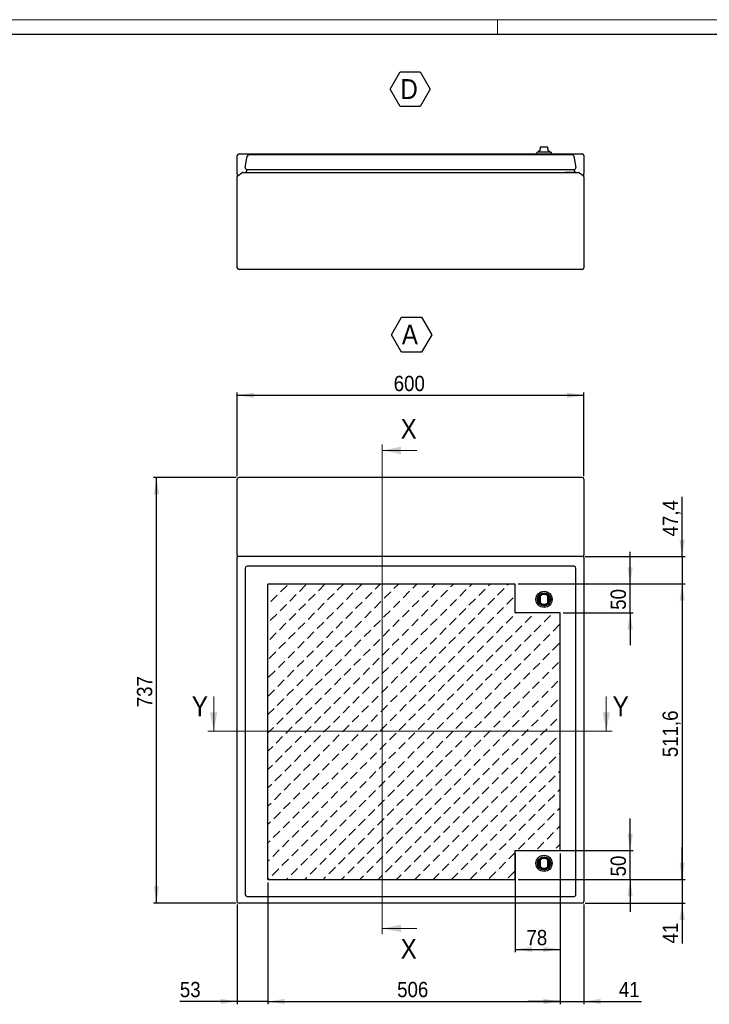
# Model space of a CAD drawing. Header units: millimetres. Extents: x 0 to 4205, y 0 to 2970.
# Tile 4 of 5: x 1275 to 2469, y 1265 to 2970. Entities that reach past the tile are written whole.
import ezdxf

# ---------------------------------------------------------------- set-up
doc = ezdxf.new("R2010")
doc.units = ezdxf.units.MM
doc.header["$LTSCALE"] = 5
doc.layers.add('FORMAT', color=7, linetype='Continuous')
doc.layers.add('SLD-0', color=7, linetype='Continuous')
doc.styles.add('SLDTEXTSTYLE3', font='GOTHIC.TTF', dxfattribs={"width": 0.913})
doc.dimstyles.new('SLDDIMSTYLE0', dxfattribs={"dimtxt": 26.458333, "dimasz": 29.104167, "dimexe": 0, "dimexo": 0.0625, "dimgap": 6.614583, "dimtad": 1, "dimrnd": 1e-09, "dimzin": 12, "dimdsep": 46, "dimtxsty": 'SLDTEXTSTYLE3', "dimsah": 1, "dimcen": 0.09, "dimadec": 0, "dimazin": 3, "dimtfac": 1, "dimtmove": 0, "dimatfit": 0, "dimfxl": 1, "dimfrac": 2, "dimtolj": 1, "dimtzin": 12, "dimarcsym": 0})
doc.dimstyles.new('SLDDIMSTYLE1', dxfattribs={"dimtxt": 26.458333, "dimasz": 29.104167, "dimexe": 0, "dimexo": 0.0625, "dimgap": 6.614583, "dimtad": 1, "dimrnd": 1e-09, "dimzin": 12, "dimdsep": 46, "dimtxsty": 'SLDTEXTSTYLE3', "dimsah": 1, "dimcen": 0.09, "dimadec": 0, "dimazin": 3, "dimtfac": 1, "dimtofl": 0, "dimtmove": 0, "dimatfit": 3, "dimfxl": 1, "dimfrac": 2, "dimtolj": 1, "dimtzin": 12, "dimarcsym": 0})
doc.dimstyles.new('SLDDIMSTYLE2', dxfattribs={"dimtxt": 26.458333, "dimasz": 29.104167, "dimexe": 0, "dimexo": 0.0625, "dimgap": 6.614583, "dimtad": 1, "dimdec": 1, "dimrnd": 1e-09, "dimzin": 12, "dimdsep": 46, "dimtxsty": 'SLDTEXTSTYLE3', "dimsah": 1, "dimcen": 0.09, "dimadec": 0, "dimazin": 3, "dimtfac": 1, "dimtdec": 1, "dimtmove": 0, "dimatfit": 0, "dimfxl": 1, "dimfrac": 2, "dimtolj": 1, "dimtzin": 12, "dimarcsym": 0})
doc.dimstyles.new('SLDDIMSTYLE3', dxfattribs={"dimtxt": 26.458333, "dimasz": 29.104167, "dimexe": 0, "dimexo": 0.0625, "dimgap": 6.614583, "dimtad": 1, "dimdec": 1, "dimrnd": 1e-09, "dimzin": 12, "dimdsep": 46, "dimtxsty": 'SLDTEXTSTYLE3', "dimsah": 1, "dimcen": 0.09, "dimadec": 0, "dimazin": 3, "dimtfac": 1, "dimtdec": 1, "dimtofl": 0, "dimtmove": 0, "dimatfit": 3, "dimfxl": 1, "dimfrac": 2, "dimtolj": 1, "dimtzin": 12, "dimarcsym": 0})
doc.dimstyles.new('SLDDIMSTYLE4', dxfattribs={"dimtxt": 26.458333, "dimasz": 29.104167, "dimexe": 0, "dimexo": 0.0625, "dimgap": 6.614583, "dimtad": 1, "dimdec": 0, "dimrnd": 1e-09, "dimzin": 12, "dimdsep": 46, "dimtxsty": 'SLDTEXTSTYLE3', "dimsah": 1, "dimcen": 0.09, "dimadec": 0, "dimazin": 3, "dimtfac": 1, "dimtdec": 0, "dimtofl": 0, "dimtmove": 0, "dimatfit": 3, "dimfxl": 1, "dimfrac": 2, "dimtolj": 1, "dimtzin": 12, "dimarcsym": 0})

# ---------------------------------------------------------------- blocks, each defined once
blk = doc.blocks.new('SW_HATCH_1')
at = {"color": 0, "linetype": 'Continuous', "lineweight": 18}
for p, q in [((0, 0), (0.4, 0.4)), ((21.9, -9.9), (33.1, 1.3)), ((54.6, -8.9), (65.8, 2.3)), ((87.3, -8), (98.5, 3.3)), ((120, -7), (130.8, 3.8)), ((152.7, -6), (162.6, 3.8)), ((185.4, -5.1), (194.3, 3.8)), ((218.1, -4.1), (226.1, 3.8)), ((250.9, -3.1), (257.8, 3.8)), ((283.6, -2.2), (289.6, 3.8)), ((316.3, -1.2), (321.3, 3.8)), ((349, -0.3), (353.1, 3.8)), ((381.7, 0.7), (384.8, 3.8)), ((414.4, 1.7), (416.6, 3.8)), ((5, -26.7), (16.2, -15.5)), ((37.7, -25.8), (49, -14.5)), ((70.4, -24.8), (81.7, -13.6)), ((103.2, -23.8), (114.4, -12.6)), ((135.9, -22.9), (147.1, -11.6)), ((168.6, -21.9), (179.8, -10.7)), ((201.3, -20.9), (212.5, -9.7)), ((234, -20), (245.2, -8.8)), ((266.7, -19), (278, -7.8)), ((299.4, -18.1), (310.7, -6.8)), ((332.2, -17.1), (343.4, -5.9)), ((364.9, -16.1), (376.1, -4.9)), ((397.6, -15.2), (408.8, -3.9)), ((20.9, -42.6), (32.1, -31.4)), ((53.6, -41.6), (64.8, -30.4)), ((86.3, -40.7), (97.5, -29.5)), ((119, -39.7), (130.3, -28.5)), ((151.8, -38.7), (163, -27.5)), ((184.5, -37.8), (195.7, -26.6)), ((217.2, -36.8), (228.4, -25.6)), ((249.9, -35.9), (261.1, -24.6)), ((282.6, -34.9), (293.8, -23.7)), ((315.3, -33.9), (326.5, -22.7)), ((348, -33), (359.3, -21.7)), ((380.7, -32), (392, -20.8)), ((413.5, -31), (424.7, -19.8)), ((4.1, -59.4), (15.3, -48.2)), ((36.8, -58.5), (48, -47.3)), ((69.5, -57.5), (80.7, -46.3)), ((102.2, -56.6), (113.4, -45.3)), ((134.9, -55.6), (146.1, -44.4)), ((167.6, -54.6), (178.9, -43.4)), ((200.3, -53.7), (211.6, -42.4)), ((233.1, -52.7), (244.3, -41.5)), ((265.8, -51.7), (277, -40.5)), ((298.5, -50.8), (309.7, -39.5)), ((331.2, -49.8), (342.4, -38.6)), ((363.9, -48.8), (375.1, -37.6)), ((396.6, -47.9), (407.8, -36.7)), ((429.3, -46.9), (430.1, -46.2)), ((477.9, -61.8), (489.1, -50.6)), ((19.9, -75.3), (31.2, -64.1)), ((52.6, -74.4), (63.9, -63.1)), ((85.4, -73.4), (96.6, -62.2)), ((118.1, -72.4), (129.3, -61.2)), ((150.8, -71.5), (162, -60.2)), ((183.5, -70.5), (194.7, -59.3)), ((216.2, -69.5), (227.4, -58.3)), ((248.9, -68.6), (260.2, -57.3)), ((281.6, -67.6), (292.9, -56.4)), ((314.4, -66.6), (325.6, -55.4)), ((347.1, -65.7), (358.3, -54.5)), ((379.8, -64.7), (391, -53.5)), ((412.5, -63.8), (423.7, -52.5)), ((445.2, -62.8), (456.4, -51.6)), ((461.1, -78.7), (472.3, -67.4)), ((493.8, -77.7), (505, -66.5)), ((3.1, -92.2), (14.3, -80.9)), ((35.8, -91.2), (47, -80)), ((68.5, -90.2), (79.7, -79)), ((101.2, -89.3), (112.5, -78)), ((133.9, -88.3), (145.2, -77.1)), ((166.7, -87.3), (177.9, -76.1)), ((199.4, -86.4), (210.6, -75.1)), ((232.1, -85.4), (243.3, -74.2)), ((264.8, -84.4), (276, -73.2)), ((297.5, -83.5), (308.7, -72.3)), ((330.2, -82.5), (341.5, -71.3)), ((362.9, -81.6), (374.2, -70.3)), ((395.7, -80.6), (406.9, -69.4)), ((428.4, -79.6), (439.6, -68.4)), ((444.2, -95.5), (455.5, -84.3)), ((477, -94.5), (488.2, -83.3)), ((19, -108), (30.2, -96.8)), ((51.7, -107.1), (62.9, -95.8)), ((84.4, -106.1), (95.6, -94.9)), ((117.1, -105.1), (128.3, -93.9)), ((149.8, -104.2), (161, -93)), ((182.5, -103.2), (193.8, -92)), ((215.3, -102.2), (226.5, -91)), ((248, -101.3), (259.2, -90.1)), ((280.7, -100.3), (291.9, -89.1)), ((313.4, -99.4), (324.6, -88.1)), ((346.1, -98.4), (357.3, -87.2)), ((378.8, -97.4), (390, -86.2)), ((394.7, -113.3), (405.9, -102.1)), ((411.5, -96.5), (422.8, -85.2)), ((427.4, -112.3), (438.6, -101.1)), ((460.1, -111.4), (471.3, -100.2)), ((492.8, -110.4), (504.1, -99.2)), ((2.1, -124.9), (13.4, -113.6)), ((34.8, -123.9), (46.1, -112.7)), ((67.6, -122.9), (78.8, -111.7)), ((100.3, -122), (111.5, -110.8)), ((133, -121), (144.2, -109.8)), ((165.7, -120.1), (176.9, -108.8)), ((198.4, -119.1), (209.6, -107.9)), ((231.1, -118.1), (242.4, -106.9)), ((263.8, -117.2), (275.1, -105.9)), ((296.6, -116.2), (307.8, -105)), ((329.3, -115.2), (340.5, -104)), ((362, -114.3), (373.2, -103)), ((377.9, -130.1), (389.1, -118.9)), ((410.6, -129.2), (421.8, -118)), ((443.3, -128.2), (454.5, -117)), ((476, -127.3), (487.2, -116)), ((18, -140.7), (29.2, -129.5)), ((50.7, -139.8), (61.9, -128.6)), ((83.4, -138.8), (94.7, -127.6)), ((116.1, -137.9), (127.4, -126.6)), ((148.9, -136.9), (160.1, -125.7)), ((181.6, -135.9), (192.8, -124.7)), ((214.3, -135), (225.5, -123.7)), ((247, -134), (258.2, -122.8)), ((279.7, -133), (290.9, -121.8)), ((312.4, -132.1), (323.7, -120.8)), ((345.1, -131.1), (356.4, -119.9)), ((361, -147), (372.2, -135.8)), ((393.7, -146), (405, -134.8)), ((426.4, -145.1), (437.7, -133.8)), ((459.2, -144.1), (470.4, -132.9)), ((491.9, -143.1), (503.1, -131.9)), ((1.2, -157.6), (12.4, -146.4)), ((33.9, -156.6), (45.1, -145.4)), ((66.6, -155.7), (77.8, -144.4)), ((99.3, -154.7), (110.5, -143.5)), ((132, -153.7), (143.2, -142.5)), ((164.7, -152.8), (176, -141.5)), ((197.4, -151.8), (208.7, -140.6)), ((230.2, -150.8), (241.4, -139.6)), ((262.9, -149.9), (274.1, -138.6)), ((295.6, -148.9), (306.8, -137.7)), ((328.3, -147.9), (339.5, -136.7)), ((344.2, -163.8), (355.4, -152.6)), ((376.9, -162.9), (388.1, -151.6)), ((409.6, -161.9), (420.8, -150.7)), ((442.3, -160.9), (453.5, -149.7)), ((475, -160), (486.3, -148.7)), ((17, -173.5), (28.3, -162.2)), ((49.8, -172.5), (61, -161.3)), ((82.5, -171.5), (93.7, -160.3)), ((115.2, -170.6), (126.4, -159.3)), ((147.9, -169.6), (159.1, -158.4)), ((180.6, -168.6), (191.8, -157.4)), ((213.3, -167.7), (224.5, -156.5)), ((246, -166.7), (257.3, -155.5)), ((278.7, -165.7), (290, -154.5)), ((294.6, -181.6), (305.9, -170.4)), ((311.5, -164.8), (322.7, -153.6)), ((327.3, -180.7), (338.6, -169.4)), ((360.1, -179.7), (371.3, -168.5)), ((392.8, -178.7), (404, -167.5)), ((425.5, -177.8), (436.7, -166.5)), ((458.2, -176.8), (469.4, -165.6)), ((490.9, -175.8), (502.1, -164.6)), ((0.2, -190.3), (11.4, -179.1)), ((32.9, -189.3), (44.1, -178.1)), ((65.6, -188.4), (76.9, -177.1)), ((98.3, -187.4), (109.6, -176.2)), ((131.1, -186.4), (142.3, -175.2)), ((163.8, -185.5), (175, -174.3)), ((196.5, -184.5), (207.7, -173.3)), ((229.2, -183.6), (240.4, -172.3)), ((261.9, -182.6), (273.1, -171.4)), ((277.8, -198.5), (289, -187.2)), ((310.5, -197.5), (321.7, -186.3)), ((343.2, -196.5), (354.4, -185.3)), ((375.9, -195.6), (387.2, -184.3)), ((408.6, -194.6), (419.9, -183.4)), ((441.4, -193.6), (452.6, -182.4)), ((474.1, -192.7), (485.3, -181.5)), ((16.1, -206.2), (27.3, -194.9)), ((48.8, -205.2), (60, -194)), ((81.5, -204.2), (92.7, -193)), ((114.2, -203.3), (125.4, -192.1)), ((146.9, -202.3), (158.2, -191.1)), ((179.6, -201.4), (190.9, -190.1)), ((212.4, -200.4), (223.6, -189.2)), ((245.1, -199.4), (256.3, -188.2)), ((260.9, -215.3), (272.2, -204.1)), ((293.7, -214.3), (304.9, -203.1)), ((326.4, -213.4), (337.6, -202.1)), ((359.1, -212.4), (370.3, -201.2)), ((391.8, -211.4), (403, -200.2)), ((424.5, -210.5), (435.7, -199.3)), ((457.2, -209.5), (468.5, -198.3)), ((489.9, -208.6), (501.2, -197.3)), ((0, -222.2), (10.5, -211.8)), ((32, -222), (43.2, -210.8)), ((64.7, -221.1), (75.9, -209.9)), ((97.4, -220.1), (108.6, -208.9)), ((130.1, -219.2), (141.3, -207.9)), ((162.8, -218.2), (174, -207)), ((195.5, -217.2), (206.7, -206)), ((228.2, -216.3), (239.5, -205)), ((244.1, -232.1), (255.3, -220.9)), ((276.8, -231.2), (288, -220)), ((309.5, -230.2), (320.8, -219)), ((342.2, -229.2), (353.5, -218)), ((375, -228.3), (386.2, -217.1)), ((407.7, -227.3), (418.9, -216.1)), ((440.4, -226.4), (451.6, -215.1)), ((473.1, -225.4), (484.3, -214.2)), ((15.1, -238.9), (26.3, -227.7)), ((47.8, -237.9), (59.1, -226.7)), ((80.5, -237), (91.8, -225.7)), ((113.3, -236), (124.5, -224.8)), ((146, -235), (157.2, -223.8)), ((178.7, -234.1), (189.9, -222.8)), ((211.4, -233.1), (222.6, -221.9)), ((227.3, -249), (238.5, -237.8)), ((260, -248), (271.2, -236.8)), ((292.7, -247.1), (303.9, -235.8)), ((325.4, -246.1), (336.6, -234.9)), ((358.1, -245.1), (369.4, -233.9)), ((390.8, -244.2), (402.1, -232.9)), ((423.6, -243.2), (434.8, -232)), ((456.3, -242.2), (467.5, -231)), ((489, -241.3), (500.2, -230)), ((505.8, -224.4), (506, -224.2)), ((0, -254), (9.5, -244.5)), ((31, -254.8), (42.2, -243.5)), ((63.7, -253.8), (74.9, -242.6)), ((96.4, -252.8), (107.6, -241.6)), ((129.1, -251.9), (140.4, -240.6)), ((161.8, -250.9), (173.1, -239.7)), ((177.7, -266.8), (188.9, -255.6)), ((194.6, -249.9), (205.8, -238.7)), ((210.4, -265.8), (221.7, -254.6)), ((243.1, -264.9), (254.4, -253.6)), ((275.9, -263.9), (287.1, -252.7)), ((308.6, -262.9), (319.8, -251.7)), ((341.3, -262), (352.5, -250.7)), ((374, -261), (385.2, -249.8)), ((406.7, -260), (417.9, -248.8)), ((439.4, -259.1), (450.7, -247.8)), ((472.1, -258.1), (483.4, -246.9)), ((14.2, -271.6), (25.4, -260.4)), ((46.9, -270.6), (58.1, -259.4)), ((79.6, -269.7), (90.8, -258.4)), ((112.3, -268.7), (123.5, -257.5)), ((145, -267.7), (156.2, -256.5)), ((160.9, -283.6), (172.1, -272.4)), ((193.6, -282.7), (204.8, -271.4)), ((226.3, -281.7), (237.5, -270.5)), ((259, -280.7), (270.2, -269.5)), ((291.7, -279.8), (303, -268.5)), ((324.4, -278.8), (335.7, -267.6)), ((357.2, -277.8), (368.4, -266.6)), ((389.9, -276.9), (401.1, -265.6)), ((422.6, -275.9), (433.8, -264.7)), ((455.3, -274.9), (466.5, -263.7)), ((488, -274), (499.2, -262.8)), ((504.9, -257.1), (506, -256)), ((0, -285.7), (8.5, -277.2)), ((30, -287.5), (41.3, -276.2)), ((62.7, -286.5), (74, -275.3)), ((95.5, -285.5), (106.7, -274.3)), ((128.2, -284.6), (139.4, -273.4)), ((144, -300.5), (155.3, -289.2)), ((176.8, -299.5), (188, -288.3)), ((209.5, -298.5), (220.7, -287.3)), ((242.2, -297.6), (253.4, -286.3)), ((274.9, -296.6), (286.1, -285.4)), ((307.6, -295.6), (318.8, -284.4)), ((340.3, -294.7), (351.5, -283.5)), ((373, -293.7), (384.3, -282.5)), ((405.7, -292.7), (417, -281.5)), ((438.5, -291.8), (449.7, -280.6)), ((471.2, -290.8), (482.4, -279.6)), ((503.9, -289.9), (506, -287.7)), ((13.2, -304.3), (24.4, -293.1)), ((45.9, -303.3), (57.1, -292.1)), ((78.6, -302.4), (89.8, -291.2)), ((111.3, -301.4), (122.6, -290.2)), ((127.2, -317.3), (138.4, -306.1)), ((159.9, -316.3), (171.1, -305.1)), ((192.6, -315.4), (203.9, -304.1)), ((225.3, -314.4), (236.6, -303.2)), ((258.1, -313.4), (269.3, -302.2)), ((290.8, -312.5), (302, -301.3)), ((323.5, -311.5), (334.7, -300.3)), ((356.2, -310.6), (367.4, -299.3)), ((388.9, -309.6), (400.1, -298.4)), ((421.6, -308.6), (432.9, -297.4)), ((454.3, -307.7), (465.6, -296.4)), ((487.1, -306.7), (498.3, -295.5)), ((0, -317.5), (7.6, -309.9)), ((29.1, -320.2), (40.3, -309)), ((61.8, -319.2), (73, -308)), ((94.5, -318.3), (105.7, -307)), ((110.4, -334.1), (121.6, -322.9)), ((143.1, -333.2), (154.3, -321.9)), ((175.8, -332.2), (187, -321)), ((208.5, -331.2), (219.7, -320)), ((241.2, -330.3), (252.4, -319.1)), ((273.9, -329.3), (285.2, -318.1)), ((306.6, -328.4), (317.9, -317.1)), ((339.4, -327.4), (350.6, -316.2)), ((372.1, -326.4), (383.3, -315.2)), ((404.8, -325.5), (416, -314.2)), ((437.5, -324.5), (448.7, -313.3)), ((470.2, -323.5), (481.4, -312.3)), ((502.9, -322.6), (506, -319.5)), ((12.2, -337), (23.5, -325.8)), ((44.9, -336.1), (56.2, -324.8)), ((60.8, -351.9), (72, -340.7)), ((77.7, -335.1), (88.9, -323.9)), ((93.5, -351), (104.8, -339.7)), ((126.2, -350), (137.5, -338.8)), ((159, -349), (170.2, -337.8)), ((191.7, -348.1), (202.9, -336.9)), ((224.4, -347.1), (235.6, -335.9)), ((257.1, -346.2), (268.3, -334.9)), ((289.8, -345.2), (301, -334)), ((322.5, -344.2), (333.7, -333)), ((355.2, -343.3), (366.5, -332)), ((387.9, -342.3), (399.2, -331.1)), ((420.7, -341.3), (431.9, -330.1)), ((453.4, -340.4), (464.6, -329.1)), ((486.1, -339.4), (497.3, -328.2)), ((0, -349.2), (6.6, -342.6)), ((28.1, -352.9), (39.3, -341.7)), ((44, -368.8), (55.2, -357.5)), ((76.7, -367.8), (87.9, -356.6)), ((109.4, -366.8), (120.6, -355.6)), ((142.1, -365.9), (153.3, -354.7)), ((174.8, -364.9), (186.1, -353.7)), ((207.5, -364), (218.8, -352.7)), ((240.3, -363), (251.5, -351.8)), ((273, -362), (284.2, -350.8)), ((305.7, -361.1), (316.9, -349.8)), ((338.4, -360.1), (349.6, -348.9)), ((371.1, -359.1), (382.3, -347.9)), ((403.8, -358.2), (415, -347)), ((436.5, -357.2), (447.8, -346)), ((469.2, -356.2), (480.5, -345)), ((502, -355.3), (506, -351.2)), ((11.3, -369.7), (22.5, -358.5)), ((27.1, -385.6), (38.4, -374.4)), ((59.9, -384.6), (71.1, -373.4)), ((92.6, -383.7), (103.8, -372.5)), ((125.3, -382.7), (136.5, -371.5)), ((158, -381.8), (169.2, -370.5)), ((190.7, -380.8), (201.9, -369.6)), ((223.4, -379.8), (234.6, -368.6)), ((256.1, -378.9), (267.4, -367.6)), ((288.8, -377.9), (300.1, -366.7)), ((321.6, -376.9), (332.8, -365.7)), ((354.3, -376), (365.5, -364.8)), ((387, -375), (398.2, -363.8)), ((419.7, -374.1), (430.9, -362.8)), ((452.4, -373.1), (463.6, -361.9)), ((485.1, -372.1), (496.4, -360.9)), ((0, -381), (5.7, -375.3)), ((10.3, -402.4), (21.5, -391.2)), ((43, -401.5), (54.2, -390.3)), ((75.7, -400.5), (87, -389.3)), ((108.4, -399.6), (119.7, -388.3)), ((141.2, -398.6), (152.4, -387.4)), ((173.9, -397.6), (185.1, -386.4)), ((206.6, -396.7), (217.8, -385.4)), ((239.3, -395.7), (250.5, -384.5)), ((272, -394.7), (283.2, -383.5)), ((304.7, -393.8), (315.9, -382.6)), ((337.4, -392.8), (348.7, -381.6)), ((370.1, -391.9), (381.4, -380.6)), ((402.9, -390.9), (414.1, -379.7)), ((435.6, -389.9), (446.8, -378.7)), ((468.3, -389), (479.5, -377.7)), ((501, -388), (506, -383)), ((0, -412.7), (4.7, -408.1)), ((26.2, -418.3), (37.4, -407.1)), ((58.9, -417.4), (70.1, -406.1)), ((91.6, -416.4), (102.8, -405.2)), ((124.3, -415.4), (135.5, -404.2)), ((157, -414.5), (168.3, -403.2)), ((189.7, -413.5), (201, -402.3)), ((222.5, -412.5), (233.7, -401.3)), ((255.2, -411.6), (266.4, -400.4)), ((287.9, -410.6), (299.1, -399.4)), ((320.6, -409.7), (331.8, -398.4)), ((353.3, -408.7), (364.5, -397.5)), ((386, -407.7), (397.2, -396.5)), ((418.7, -406.8), (430, -395.5)), ((451.4, -405.8), (462.7, -394.6)), ((484.2, -404.8), (495.4, -393.6)), ((9.3, -435.2), (20.6, -423.9)), ((42.1, -434.2), (53.3, -423)), ((74.8, -433.2), (86, -422)), ((107.5, -432.3), (118.7, -421)), ((140.2, -431.3), (151.4, -420.1)), ((172.9, -430.3), (184.1, -419.1)), ((205.6, -429.4), (216.8, -418.2)), ((238.3, -428.4), (249.6, -417.2)), ((271, -427.5), (282.3, -416.2)), ((303.8, -426.5), (315, -415.3)), ((336.5, -425.5), (347.7, -414.3)), ((369.2, -424.6), (380.4, -413.3)), ((401.9, -423.6), (413.1, -412.4)), ((434.6, -422.6), (445.8, -411.4)), ((467.3, -421.7), (478.5, -410.5)), ((500, -420.7), (506, -414.7)), ((0, -444.5), (3.7, -440.8)), ((25.2, -451), (36.4, -439.8)), ((57.9, -450.1), (69.2, -438.8)), ((90.6, -449.1), (101.9, -437.9)), ((123.4, -448.1), (134.6, -436.9)), ((156.1, -447.2), (167.3, -436)), ((188.8, -446.2), (200, -435)), ((221.5, -445.3), (232.7, -434)), ((254.2, -444.3), (265.4, -433.1)), ((286.9, -443.3), (298.1, -432.1)), ((319.6, -442.4), (330.9, -431.1)), ((352.3, -441.4), (363.6, -430.2)), ((385.1, -440.4), (396.3, -429.2)), ((417.8, -439.5), (429, -428.3)), ((450.5, -438.5), (461.7, -427.3)), ((466.4, -454.4), (477.6, -443.2)), ((483.2, -437.6), (494.4, -426.3)), ((8.4, -467.9), (19.6, -456.6)), ((41.1, -466.9), (52.3, -455.7)), ((73.8, -465.9), (85, -454.7)), ((106.5, -465), (117.7, -453.8)), ((139.2, -464), (150.5, -452.8)), ((171.9, -463.1), (183.2, -451.8)), ((204.7, -462.1), (215.9, -450.9)), ((237.4, -461.1), (248.6, -449.9)), ((270.1, -460.2), (281.3, -448.9)), ((302.8, -459.2), (314, -448)), ((335.5, -458.2), (346.7, -447)), ((368.2, -457.3), (379.4, -446.1)), ((400.9, -456.3), (412.2, -445.1)), ((433.6, -455.4), (444.9, -444.1)), ((499.1, -453.4), (506, -446.5)), ((0, -476.2), (2.8, -473.5)), ((24.3, -483.7), (35.5, -472.5)), ((57, -482.8), (68.2, -471.6)), ((89.7, -481.8), (100.9, -470.6)), ((122.4, -480.9), (133.6, -469.6)), ((155.1, -479.9), (166.3, -468.7)), ((187.8, -478.9), (199, -467.7)), ((220.5, -478), (231.8, -466.7)), ((253.2, -477), (264.5, -465.8)), ((286, -476), (297.2, -464.8)), ((318.7, -475.1), (329.9, -463.9)), ((351.4, -474.1), (362.6, -462.9)), ((384.1, -473.2), (395.3, -461.9)), ((416.8, -472.2), (428, -461)), ((7.4, -500.6), (18.6, -489.4)), ((40.1, -499.6), (51.4, -488.4)), ((72.8, -498.7), (84.1, -487.4)), ((105.6, -497.7), (116.8, -486.5)), ((138.3, -496.7), (149.5, -485.5)), ((171, -495.8), (182.2, -484.5)), ((203.7, -494.8), (214.9, -483.6)), ((236.4, -493.8), (247.6, -482.6)), ((269.1, -492.9), (280.3, -481.7)), ((301.8, -491.9), (313.1, -480.7)), ((334.5, -491), (345.8, -479.7)), ((367.3, -490), (378.5, -478.8)), ((400, -489), (411.2, -477.8)), ((415.8, -504.9), (427.1, -493.7)), ((0.2, -507.8), (1.8, -506.2)), ((32, -507.8), (34.5, -505.2)), ((63.7, -507.8), (67.2, -504.3)), ((95.5, -507.8), (99.9, -503.3)), ((127.2, -507.8), (132.7, -502.3)), ((159, -507.8), (165.4, -501.4)), ((190.7, -507.8), (198.1, -500.4)), ((222.5, -507.8), (230.8, -499.5)), ((254.2, -507.8), (263.5, -498.5)), ((286, -507.8), (296.2, -497.5)), ((317.7, -507.8), (328.9, -496.6)), ((350.4, -506.8), (361.6, -495.6)), ((383.1, -505.9), (394.4, -494.6))]:
    blk.add_line(p, q, dxfattribs=at)
blk = doc.blocks.new('_D')
at = {"layer": 'FORMAT'}
for p, q in [((2331.9, 1992.7), (2331.9, 2048.6)), ((2137.9, 1992.7), (2336.9, 1992.7)), ((2331.9, 1942.7), (2331.9, 1992.7)), ((2215.9, 1942.7), (2336.9, 1942.7)), ((2331.9, 1942.7), (2331.9, 1886.7))]:
    blk.add_line(p, q, dxfattribs=at)
for points in [[(2331.9, 1992.7), (2336.4, 2021.8), (2327.4, 2021.8)], [(2331.9, 1942.7), (2327.4, 1913.6), (2336.4, 1913.6)]]:
    blk.add_solid(points, dxfattribs=at)
at = {"layer": 'FORMAT', "insert": (2298.1, 1948.1), "char_height": 26.46, "attachment_point": 1, "rotation": 90, "style": 'SLDTEXTSTYLE3'}
blk.add_mtext('50', dxfattribs=at)
blk = doc.blocks.new('_D_1')
at = {"layer": 'FORMAT'}
for p, q in [((2331.9, 1531.1), (2331.9, 1587)), ((2137.9, 1531.1), (2336.9, 1531.1)), ((2331.9, 1481.1), (2331.9, 1531.1)), ((2137.9, 1481.1), (2336.9, 1481.1)), ((2331.9, 1481.1), (2331.9, 1425.1))]:
    blk.add_line(p, q, dxfattribs=at)
for points in [[(2331.9, 1531.1), (2336.4, 1560.2), (2327.4, 1560.2)], [(2331.9, 1481.1), (2327.4, 1452), (2336.4, 1452)]]:
    blk.add_solid(points, dxfattribs=at)
at = {"layer": 'FORMAT', "insert": (2298.1, 1486.5), "char_height": 26.46, "attachment_point": 1, "rotation": 90, "style": 'SLDTEXTSTYLE3'}
blk.add_mtext('50', dxfattribs=at)
blk = doc.blocks.new('_D_2')
at = {"layer": 'FORMAT'}
for p, q in [((2132.9, 1526.1), (2132.9, 1355.1)), ((2210.9, 1526.1), (2210.9, 1355.1)), ((2132.9, 1360.1), (2210.9, 1360.1))]:
    blk.add_line(p, q, dxfattribs=at)
for points in [[(2132.9, 1360.1), (2162, 1355.6), (2162, 1364.5)], [(2210.9, 1360.1), (2181.8, 1364.5), (2181.8, 1355.6)]]:
    blk.add_solid(points, dxfattribs=at)
at = {"layer": 'FORMAT', "insert": (2152.4, 1393.9), "char_height": 26.46, "attachment_point": 1, "style": 'SLDTEXTSTYLE3'}
blk.add_mtext('78', dxfattribs=at)
blk = doc.blocks.new('_D_3')
at = {"layer": 'FORMAT'}
for p, q in [((2421.9, 2040.1), (2421.9, 2143.5)), ((2253.9, 2040.1), (2426.9, 2040.1)), ((2421.9, 2040.1), (2421.9, 1992.7)), ((2137.9, 1992.7), (2426.9, 1992.7)), ((2421.9, 1992.7), (2421.9, 1936.7))]:
    blk.add_line(p, q, dxfattribs=at)
for points in [[(2421.9, 2040.1), (2426.4, 2069.2), (2417.4, 2069.2)], [(2421.9, 1992.7), (2417.4, 1963.6), (2426.4, 1963.6)]]:
    blk.add_solid(points, dxfattribs=at)
at = {"layer": 'FORMAT', "insert": (2388.1, 2075.1), "char_height": 26.46, "attachment_point": 1, "rotation": 90, "style": 'SLDTEXTSTYLE3'}
blk.add_mtext('47,4', dxfattribs=at)
blk = doc.blocks.new('_D_4')
at = {"layer": 'FORMAT'}
for p, q in [((2421.9, 1481.1), (2421.9, 1537)), ((2137.9, 1481.1), (2426.9, 1481.1)), ((2421.9, 1481.1), (2421.9, 1440.1)), ((2253.9, 1440.1), (2426.9, 1440.1)), ((2421.9, 1440.1), (2421.9, 1370.5))]:
    blk.add_line(p, q, dxfattribs=at)
for points in [[(2421.9, 1481.1), (2426.4, 1510.2), (2417.4, 1510.2)], [(2421.9, 1440.1), (2417.4, 1411), (2426.4, 1411)]]:
    blk.add_solid(points, dxfattribs=at)
at = {"layer": 'FORMAT', "insert": (2388.1, 1370.5), "char_height": 26.46, "attachment_point": 1, "rotation": 90, "style": 'SLDTEXTSTYLE3'}
blk.add_mtext('41', dxfattribs=at)
blk = doc.blocks.new('_D_5')
at = {"layer": 'FORMAT'}
for p, q in [((2137.9, 1992.7), (2426.9, 1992.7)), ((2421.9, 1992.7), (2421.9, 1481.1)), ((2137.9, 1481.1), (2426.9, 1481.1))]:
    blk.add_line(p, q, dxfattribs=at)
for points in [[(2421.9, 1992.7), (2417.4, 1963.6), (2426.4, 1963.6)], [(2421.9, 1481.1), (2426.4, 1510.2), (2417.4, 1510.2)]]:
    blk.add_solid(points, dxfattribs=at)
at = {"layer": 'FORMAT', "insert": (2388.1, 1692.9), "char_height": 26.46, "attachment_point": 1, "rotation": 90, "style": 'SLDTEXTSTYLE3'}
blk.add_mtext('511,6', dxfattribs=at)
blk = doc.blocks.new('_D_6')
at = {"layer": 'FORMAT'}
for p, q in [((2210.9, 1526.1), (2210.9, 1265.1)), ((2251.9, 1438.1), (2251.9, 1265.1)), ((2210.9, 1270.1), (2154.9, 1270.1)), ((2210.9, 1270.1), (2251.9, 1270.1)), ((2251.9, 1270.1), (2351.5, 1270.1))]:
    blk.add_line(p, q, dxfattribs=at)
for points in [[(2210.9, 1270.1), (2181.8, 1274.5), (2181.8, 1265.6)], [(2251.9, 1270.1), (2281, 1265.6), (2281, 1274.5)]]:
    blk.add_solid(points, dxfattribs=at)
at = {"layer": 'FORMAT', "insert": (2312.4, 1303.9), "char_height": 26.46, "attachment_point": 1, "style": 'SLDTEXTSTYLE3'}
blk.add_mtext('41', dxfattribs=at)
blk = doc.blocks.new('_D_7')
at = {"layer": 'FORMAT'}
for p, q in [((1704.9, 1476.1), (1704.9, 1265.1)), ((1651.9, 1438.1), (1651.9, 1265.1)), ((1651.9, 1270.1), (1552.4, 1270.1)), ((1704.9, 1270.1), (1651.9, 1270.1)), ((1704.9, 1270.1), (1760.9, 1270.1))]:
    blk.add_line(p, q, dxfattribs=at)
for points in [[(1651.9, 1270.1), (1622.8, 1274.5), (1622.8, 1265.6)], [(1704.9, 1270.1), (1734, 1265.6), (1734, 1274.5)]]:
    blk.add_solid(points, dxfattribs=at)
at = {"layer": 'FORMAT', "insert": (1552.4, 1303.9), "char_height": 26.46, "attachment_point": 1, "style": 'SLDTEXTSTYLE3'}
blk.add_mtext('53', dxfattribs=at)
blk = doc.blocks.new('_D_8')
at = {"layer": 'FORMAT'}
for p, q in [((2210.9, 1526.1), (2210.9, 1265.1)), ((1704.9, 1476.1), (1704.9, 1265.1)), ((1704.9, 1270.1), (2210.9, 1270.1))]:
    blk.add_line(p, q, dxfattribs=at)
for points in [[(1704.9, 1270.1), (1734, 1265.6), (1734, 1274.5)], [(2210.9, 1270.1), (2181.8, 1274.5), (2181.8, 1265.6)]]:
    blk.add_solid(points, dxfattribs=at)
at = {"layer": 'FORMAT', "insert": (1928.6, 1303.9), "char_height": 26.46, "attachment_point": 1, "style": 'SLDTEXTSTYLE3'}
blk.add_mtext('506', dxfattribs=at)
blk = doc.blocks.new('_D_9')
at = {"layer": 'FORMAT'}
for p, q in [((1651.9, 2179.1), (1651.9, 2324.3)), ((1651.9, 2319.3), (2251.9, 2319.3)), ((2251.9, 2179.1), (2251.9, 2324.3))]:
    blk.add_line(p, q, dxfattribs=at)
for points in [[(1651.9, 2319.3), (1681, 2314.9), (1681, 2323.8)], [(2251.9, 2319.3), (2222.8, 2323.8), (2222.8, 2314.9)]]:
    blk.add_solid(points, dxfattribs=at)
at = {"layer": 'FORMAT', "insert": (1922.6, 2353.1), "char_height": 26.46, "attachment_point": 1, "style": 'SLDTEXTSTYLE3'}
blk.add_mtext('600', dxfattribs=at)
blk = doc.blocks.new('_D_10')
at = {"layer": 'FORMAT'}
for p, q in [((1649.9, 2177.1), (1506.9, 2177.1)), ((1511.9, 1440.1), (1511.9, 2177.1)), ((1649.9, 1440.1), (1506.9, 1440.1))]:
    blk.add_line(p, q, dxfattribs=at)
for points in [[(1511.9, 2177.1), (1507.4, 2148), (1516.4, 2148)], [(1511.9, 1440.1), (1516.4, 1469.2), (1507.4, 1469.2)]]:
    blk.add_solid(points, dxfattribs=at)
at = {"layer": 'FORMAT', "insert": (1478.1, 1779.3), "char_height": 26.46, "attachment_point": 1, "rotation": 90, "style": 'SLDTEXTSTYLE3'}
blk.add_mtext('737', dxfattribs=at)
blk = doc.blocks.new('SW_NOTE_0_7')
at = {"layer": 'FORMAT', "color": 0}
for p, q in [((-17.8, 26.4), (-0.4, 56.5)), ((-0.4, 56.5), (34.3, 56.5)), ((34.3, 56.5), (51.7, 26.4)), ((-0.4, -3.7), (-17.8, 26.4)), ((51.7, 26.4), (34.3, -3.7)), ((34.3, -3.7), (-0.4, -3.7))]:
    blk.add_line(p, q, dxfattribs=at)
at = {"layer": 'FORMAT', "color": 0, "insert": (0, 43.9), "char_height": 34.4, "attachment_point": 1, "style": 'SLDTEXTSTYLE3'}
blk.add_mtext('A', dxfattribs=at)
blk = doc.blocks.new('SW_NOTE_0_10')
at = {"layer": 'FORMAT', "color": 0}
for p, q in [((-17.7, 26.4), (-0.3, 56.5)), ((-0.3, 56.5), (34.4, 56.5)), ((34.4, 56.5), (51.8, 26.4)), ((-0.3, -3.7), (-17.7, 26.4)), ((51.8, 26.4), (34.4, -3.7)), ((34.4, -3.7), (-0.3, -3.7))]:
    blk.add_line(p, q, dxfattribs=at)
at = {"layer": 'FORMAT', "color": 0, "insert": (0, 43.9), "char_height": 34.4, "attachment_point": 1, "style": 'SLDTEXTSTYLE3'}
blk.add_mtext('D', dxfattribs=at)

msp = doc.modelspace()

# ---------------------------------------------------------------- linework, layer by layer
at = {"color": 7, "linetype": 'Continuous', "lineweight": 18}
for p, q in [((4205.017396, 2969.593094), (0.017396, 2969.593094)), ((2102.517396, 2944.593094), (2102.517396, 2969.593094)), ((1902.457024, 2233.908264), (1902.457024, 1386.425269)), ((1962.457024, 2223.908264), (1902.457024, 2223.908264)), ((1610.99294, 1798.056697), (1610.99294, 1738.056697)), ((2290.649135, 1798.056697), (2290.649135, 1738.056697)), ((2300.649135, 1738.056697), (1600.99294, 1738.056697)), ((1962.457024, 1396.425269), (1902.457024, 1396.425269))]:
    msp.add_line(p, q, dxfattribs=at)
at = {"color": 7, "linetype": 'Continuous', "lineweight": 25}
for p, q in [((25.017396, 2944.593094), (4180.017396, 2944.593094)), ((2176.405307, 2743.2198), (2176.405307, 2745.8198)), ((2188.405307, 2748.8198), (2177.405307, 2748.8198)), ((2189.405307, 2745.8198), (2189.405307, 2743.2198)), ((1651.905307, 2703.160756), (1651.905307, 2734.228972)), ((1654.905307, 2737.228972), (2168.905307, 2737.228972)), ((1665.699293, 2713.809154), (1669.178505, 2733.540745)), ((1672.132928, 2736.0198), (2231.677686, 2736.0198)), ((2171.405307, 2740.0198), (2168.905307, 2737.5198)), ((2168.905307, 2737.5198), (2168.905307, 2736.0198)), ((2168.905307, 2737.5198), (2196.905307, 2737.5198)), ((2194.405307, 2740.0198), (2171.405307, 2740.0198)), ((2173.155308, 2740.7198), (2182.905307, 2740.7198)), ((2174.405307, 2743.2198), (2174.405307, 2742.885864)), ((2174.405307, 2743.2198), (2176.405307, 2743.2198)), ((2182.905307, 2740.7198), (2192.655306, 2740.7198)), ((2189.405307, 2743.2198), (2191.405307, 2743.2198)), ((2191.405307, 2742.885864), (2191.405307, 2743.2198)), ((2196.905307, 2737.5198), (2194.405307, 2740.0198)), ((2196.905307, 2736.0198), (2196.905307, 2737.5198)), ((2196.905307, 2737.228972), (2248.905307, 2737.228972)), ((2234.632109, 2733.540745), (2238.111321, 2713.809154)), ((2251.905307, 2734.228972), (2251.905307, 2703.160756)), ((1669.15394, 2710.288209), (1666.878183, 2705.282405)), ((1668.653716, 2710.288209), (2235.156898, 2710.288209)), ((2234.656673, 2710.288209), (2236.932431, 2705.282405)), ((1651.905307, 2703.160756), (1651.905307, 2697.667271)), ((1651.905307, 2540.228972), (1651.905307, 2697.667271)), ((1653.184578, 2700.124727), (1659.699362, 2704.686428)), ((1661.420091, 2705.228972), (2242.390523, 2705.228972)), ((1666.878183, 2705.282405), (2236.932431, 2705.282405)), ((1666.878183, 2705.282405), (1684.641037, 2705.228972)), ((2236.932431, 2705.282405), (2219.169576, 2705.228972)), ((2244.111252, 2704.686428), (2250.626036, 2700.124727)), ((2251.905307, 2697.667271), (2251.905307, 2703.160756)), ((2251.905307, 2697.667271), (2251.905307, 2540.228972)), ((2248.905307, 2537.228972), (1654.905307, 2537.228972)), ((1651.905307, 2062.137434), (1651.905307, 2174.143386)), ((2248.905307, 2177.143386), (1654.905307, 2177.143386)), ((2251.905307, 2174.143386), (2251.905307, 2062.137434)), ((1651.905307, 2043.069484), (1651.905307, 2062.137434)), ((2251.905307, 2062.137434), (2251.905307, 2043.069484)), ((1651.905307, 2043.069484), (1651.905307, 2038.569484)), ((1651.905307, 1443.069484), (1651.905307, 2038.569484)), ((2248.905307, 2040.069484), (1654.905307, 2040.069484)), ((2251.905307, 2038.569484), (2251.905307, 2043.069484)), ((2251.905307, 2038.569484), (2251.905307, 1443.069484)), ((1665.653716, 2020.336075), (1665.653716, 1454.802894)), ((2235.156898, 2023.336075), (1668.653716, 2023.336075)), ((2238.156898, 1687.569484), (2238.156898, 2020.336075)), ((2238.156898, 1454.802894), (2238.156898, 1687.569484)), ((1668.653716, 1451.802894), (2235.156898, 1451.802894)), ((1661.420091, 1440.069484), (1654.905307, 1440.069484)), ((2242.390523, 1440.069484), (1661.420091, 1440.069484)), ((2248.905307, 1440.069484), (2242.390523, 1440.069484))]:
    msp.add_line(p, q, dxfattribs=at)
for centre, radius in [((2182.905307, 1966.074484), 14), ((2182.905307, 1966.074484), 11.5), ((2182.905307, 1966.074484), 10.5), ((2182.905307, 1966.074484), 9.75), ((2182.905307, 1509.064484), 14), ((2182.905307, 1509.064484), 11.5), ((2182.905307, 1509.064484), 10.5), ((2182.905307, 1509.064484), 9.75)]:
    msp.add_circle(centre, radius, dxfattribs=at)
for centre, radius, start, end in [((2177.405307, 2745.8198), 3, 90, 109.499208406), ((2188.405307, 2745.8198), 3, 70.530953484, 90), ((1654.905307, 2734.228972), 3, 90, 180), ((1672.132928, 2733.0198), 3, 90, 170), ((2173.655307, 2739.4698), 1.25, 90, 153.896118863), ((2173.655307, 2740.7208), 0.5, 120, 180.114591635), ((2172.405307, 2742.885864), 2, 300, 0), ((2193.405307, 2742.885864), 2, 180, 240), ((2192.155307, 2739.4698), 1.25, 26.103881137, 90), ((2192.155307, 2740.7208), 0.5, 359.885408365, 60), ((2231.677686, 2733.0198), 3, 10, 90), ((2248.905307, 2734.228972), 3, 0, 90), ((1668.653716, 2713.288209), 3, 170, 270), ((2235.156898, 2713.288209), 3, 270, 10), ((1654.905307, 2697.667271), 3, 125, 180), ((1661.420091, 2702.228972), 3, 90, 125), ((2242.390523, 2702.228972), 3, 55, 90), ((2248.905307, 2697.667271), 3, 0, 55), ((1654.905307, 2540.228972), 3, 180, 270), ((2248.905307, 2540.228972), 3, 270, 0), ((1654.905307, 2174.143386), 3, 90, 180), ((2248.905307, 2174.143386), 3, 0, 90), ((1654.905307, 2043.069484), 3, 180, 270), ((2248.905307, 2043.069484), 3, 270, 0), ((1668.653716, 2020.336075), 3, 90, 180), ((2235.156898, 2020.336075), 3, 0, 90), ((2182.905307, 1966.074484), 8.5, 139.880833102, 220.119166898), ((2182.905307, 1966.074484), 8.5, 40.119166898, 139.880833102), ((2182.905307, 1966.074484), 8.5, 220.119166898, 319.880833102), ((2182.905307, 1966.074484), 8.5, 319.880833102, 40.119166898), ((2182.905307, 1509.064484), 8.5, 40.119166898, 139.880833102), ((2182.905307, 1509.064484), 8.5, 139.880833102, 220.119166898), ((2182.905307, 1509.064484), 8.5, 220.119166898, 319.880833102), ((2182.905307, 1509.064484), 8.5, 319.880833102, 40.119166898), ((1668.653716, 1454.802894), 3, 180, 270), ((2235.156898, 1454.802894), 3, 270, 0), ((1654.905307, 1443.069484), 3, 180, 270), ((2248.905307, 1443.069484), 3, 270, 0)]:
    msp.add_arc(centre, radius, start, end, dxfattribs=at)
for points, knots in [([(2176.405307, 2748.648137), (2176.405307, 2748.648167), (2176.405307, 2748.6762), (2176.405307, 2748.595509), (2176.405307, 2748.393014), (2176.405307, 2747.956612), (2176.405307, 2747.397503), (2176.405307, 2746.685847), (2176.405307, 2746.14172), (2176.405307, 2745.852018), (2176.405307, 2745.8198)], [0, 0, 0, 0, 0.0002431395, 0.2262781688, 0.4557772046, 0.6069496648, 0.7590900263, 0.8720923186, 0.9857752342, 1, 1, 1, 1]), ([(2189.405307, 2745.8198), (2189.405307, 2745.987454), (2189.405307, 2746.37364), (2189.405307, 2746.952348), (2189.405307, 2747.59354), (2189.405307, 2748.259525), (2189.405307, 2748.5797), (2189.405307, 2748.675417), (2189.405307, 2748.648225), (2189.405307, 2748.648224)], [0, 0, 0, 0, 0.0738619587, 0.1701390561, 0.2754648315, 0.4455721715, 0.7352603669, 0.999990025, 1, 1, 1, 1]), ([(2176.405307, 1971.55171), (2176.405307, 1971.538743), (2176.405307, 1971.508875), (2176.405307, 1971.23889), (2176.405307, 1970.681347), (2176.405307, 1969.557576), (2176.405307, 1967.928312), (2176.405307, 1966.162066), (2176.405307, 1964.530347), (2176.405307, 1963.164765), (2176.405307, 1962.030267), (2176.405307, 1961.249531), (2176.405307, 1960.745926), (2176.405307, 1960.602357), (2176.405307, 1960.597769), (2176.405307, 1960.597259)], [0, 0, 0, 0, 0.0369264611, 0.0850591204, 0.1377155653, 0.2227588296, 0.3675852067, 0.4999338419, 0.6129938, 0.7277864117, 0.803401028, 0.8794997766, 0.9360221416, 0.9928849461, 1, 1, 1, 1]), ([(2189.405307, 1960.597259), (2189.405307, 1960.610226), (2189.405307, 1960.640094), (2189.405307, 1960.910078), (2189.405307, 1961.467622), (2189.405307, 1962.591393), (2189.405307, 1964.220657), (2189.405307, 1965.986902), (2189.405307, 1967.618622), (2189.405307, 1968.984204), (2189.405307, 1970.118702), (2189.405307, 1970.899438), (2189.405307, 1971.403043), (2189.405307, 1971.546612), (2189.405307, 1971.5512), (2189.405307, 1971.55171)], [0, 0, 0, 0, 0.0369264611, 0.0850591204, 0.1377155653, 0.2227588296, 0.3675852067, 0.4999338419, 0.6129938, 0.7277864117, 0.803401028, 0.8794997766, 0.9360221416, 0.9928849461, 1, 1, 1, 1]), ([(2176.405307, 1514.54171), (2176.405307, 1514.528743), (2176.405307, 1514.498875), (2176.405307, 1514.22889), (2176.405307, 1513.671347), (2176.405307, 1512.547576), (2176.405307, 1510.918312), (2176.405307, 1509.152066), (2176.405307, 1507.520347), (2176.405307, 1506.154765), (2176.405307, 1505.020267), (2176.405307, 1504.239531), (2176.405307, 1503.735926), (2176.405307, 1503.592357), (2176.405307, 1503.587769), (2176.405307, 1503.587259)], [0, 0, 0, 0, 0.0369264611, 0.0850591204, 0.1377155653, 0.2227588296, 0.3675852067, 0.4999338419, 0.6129938, 0.7277864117, 0.803401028, 0.8794997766, 0.9360221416, 0.9928849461, 1, 1, 1, 1]), ([(2189.405307, 1503.587259), (2189.405307, 1503.600226), (2189.405307, 1503.630094), (2189.405307, 1503.900078), (2189.405307, 1504.457622), (2189.405307, 1505.581393), (2189.405307, 1507.210657), (2189.405307, 1508.976902), (2189.405307, 1510.608622), (2189.405307, 1511.974204), (2189.405307, 1513.108702), (2189.405307, 1513.889438), (2189.405307, 1514.393043), (2189.405307, 1514.536612), (2189.405307, 1514.5412), (2189.405307, 1514.54171)], [0, 0, 0, 0, 0.0369264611, 0.0850591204, 0.1377155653, 0.2227588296, 0.3675852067, 0.4999338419, 0.6129938, 0.7277864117, 0.803401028, 0.8794997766, 0.9360221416, 0.9928849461, 1, 1, 1, 1])]:
    msp.add_open_spline(points, degree=3, knots=knots, dxfattribs=at)
at = {"color": 7, "linetype": 'Continuous', "lineweight": 18}
for points in [[(1902.457024, 2223.908264), (1934.957024, 2217.658264), (1934.957024, 2230.158264)], [(1610.99294, 1738.056697), (1617.24294, 1770.556697), (1604.74294, 1770.556697)], [(2290.649135, 1738.056697), (2296.899135, 1770.556697), (2284.399135, 1770.556697)], [(1902.457024, 1396.425269), (1934.957024, 1390.175269), (1934.957024, 1402.675269)]]:
    msp.add_solid(points, dxfattribs=at)
at = {"layer": 'FORMAT'}
msp.add_line((1704.905307, 1481.069484), (1704.905307, 1992.669484), dxfattribs=at)
at = {"layer": 'SLD-0'}
for p, q in [((2132.905307, 1992.669484), (1704.905307, 1992.669484)), ((2132.905307, 1942.669484), (2132.905307, 1992.669484)), ((2210.905307, 1942.669484), (2132.905307, 1942.669484)), ((2210.905307, 1531.069484), (2210.905307, 1942.669484)), ((2132.905307, 1481.069484), (2132.905307, 1531.069484)), ((2132.905307, 1531.069484), (2210.905307, 1531.069484)), ((1704.905307, 1481.069484), (2132.905307, 1481.069484))]:
    msp.add_line(p, q, dxfattribs=at)

# ---------------------------------------------------------------- block references
at = {"color": 7, "linetype": 'Continuous', "lineweight": 18}
msp.add_blockref('SW_HATCH_1', (1704.905307, 1988.821002), dxfattribs=at)
at = {"layer": 'FORMAT'}
for name, p in [('SW_NOTE_0_10', (1933.994384, 2822.800146)), ('SW_NOTE_0_7', (1936.625425, 2397.850856))]:
    msp.add_blockref(name, p, dxfattribs=at)

# ---------------------------------------------------------------- texts
at = {"color": 7, "linetype": 'Continuous', "char_height": 34.395833, "attachment_point": 1, "style": 'SLDTEXTSTYLE3'}
for s, insert in [('X', (1934.558063, 2278.508667)), ('Y', (1573.021871, 1798.056697)), ('Y', (2301.498012, 1798.056697)), ('X', (1934.558063, 1378.243334))]:
    msp.add_mtext(s, dxfattribs=dict(at, insert=insert))

# ---------------------------------------------------------------- dimensions: what is measured, and where the dimension line sits
at = {"layer": 'FORMAT'}
for base, p1, p2, dimstyle, picture, middle in [((2251.905307, 2319.339538), (1651.905307, 2174.143386), (2251.905307, 2174.143386), 'SLDDIMSTYLE1', '_D_9', (1951.905307, 2319.339538)), ((2210.905307, 1270.069484), (1704.905307, 1481.069484), (2210.905307, 1531.069484), 'SLDDIMSTYLE1', '_D_8', (1957.905307, 1270.069484)), ((2210.905307, 1360.069484), (2132.905307, 1531.069484), (2210.905307, 1531.069484), 'SLDDIMSTYLE1', '_D_2', (2171.905307, 1360.069484)), ((2251.905307, 1270.069484), (2210.905307, 1531.069484), (2251.905307, 1443.069484), 'SLDDIMSTYLE0', '_D_6', (2331.905307, 1270.069484)), ((1651.905307, 1270.069484), (1704.905307, 1481.069484), (1651.905307, 1443.069484), 'SLDDIMSTYLE0', '_D_7', (1571.905307, 1270.069484))]:
    dim = msp.add_linear_dim(base=base, p1=p1, p2=p2, dimstyle=dimstyle, dxfattribs=at)
    dim.commit()
    dim.dimension.update_dxf_attribs({"geometry": picture, "text_midpoint": middle, "dimtype": 160})
for base, p1, p2, dimstyle, picture, middle in [((1511.905307, 2177.143386), (1654.905307, 1440.069484), (1654.905307, 2177.143386), 'SLDDIMSTYLE4', '_D_10', (1511.905307, 1808.606435)), ((2421.905307, 1992.669484), (2248.905307, 2040.069484), (2132.905307, 1992.669484), 'SLDDIMSTYLE2', '_D_3', (2421.905307, 2109.264187)), ((2331.905307, 1992.669484), (2210.905307, 1942.669484), (2132.905307, 1992.669484), 'SLDDIMSTYLE0', '_D', (2331.905307, 1967.669484)), ((2421.905307, 1481.069484), (2132.905307, 1992.669484), (2132.905307, 1481.069484), 'SLDDIMSTYLE3', '_D_5', (2421.905307, 1736.869484)), ((2331.905307, 1531.069484), (2132.905307, 1481.069484), (2132.905307, 1531.069484), 'SLDDIMSTYLE0', '_D_1', (2331.905307, 1506.069484)), ((2421.905307, 1440.069484), (2132.905307, 1481.069484), (2248.905307, 1440.069484), 'SLDDIMSTYLE0', '_D_4', (2421.905307, 1390.069484))]:
    dim = msp.add_linear_dim(base=base, p1=p1, p2=p2, angle=90, dimstyle=dimstyle, dxfattribs=at)
    dim.commit()
    dim.dimension.update_dxf_attribs({"geometry": picture, "text_midpoint": middle, "dimtype": 160})

doc.saveas('drawing.dxf')
